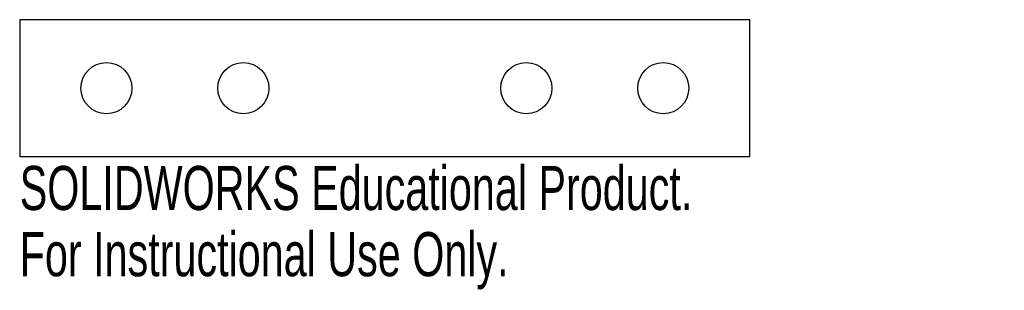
# Model space of a CAD drawing. Header units: millimetres. Extents: x -40 to 68, y -22 to 8.
import ezdxf

# ---------------------------------------------------------------- set-up
doc = ezdxf.new("R2010")
doc.units = ezdxf.units.MM
doc.styles.add('SLDTEXTSTYLE0', font='TXT', dxfattribs={"width": 0.7})

msp = doc.modelspace()

# ---------------------------------------------------------------- linework, layer by layer
at = {"color": 7, "linetype": 'Continuous', "lineweight": 25}
for p, q in [((-40, 7.5), (-40, -7.5)), ((40, 7.5), (-40, 7.5)), ((40, -7.5), (40, 7.5)), ((-40, -7.5), (40, -7.5))]:
    msp.add_line(p, q, dxfattribs=at)
for centre in [(-30.5, 0), (-15.5, 0), (15.5, 0), (30.5, 0)]:
    msp.add_circle(centre, 2.8, dxfattribs=at)

# ---------------------------------------------------------------- texts
at = {"color": 7, "linetype": 'Continuous', "char_height": 4.8336, "attachment_point": 1, "style": 'SLDTEXTSTYLE0'}
for s, insert in [('SOLIDWORKS Educational Product.', (-40, -8.52)), ('For Instructional Use Only.', (-40, -15.77))]:
    msp.add_mtext(s, dxfattribs=dict(at, insert=insert))

doc.saveas('drawing.dxf')
